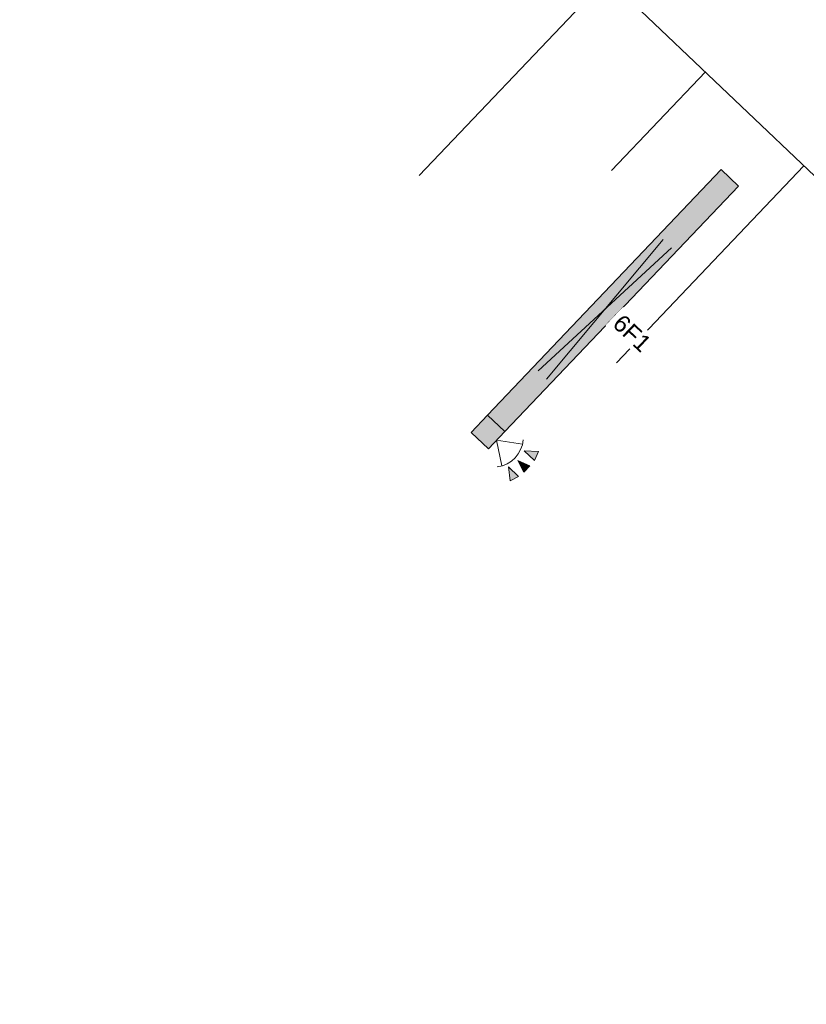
# Model space of a CAD drawing. Header units: metres. Extents: x 32343132.4 to 32343183.8, y 5699224 to 5699274.6.
# Tile 13 of 64: x 32343141.4 to 32343144.8, y 5699254.6 to 5699259. Entities that reach past the tile are written whole.
import ezdxf

# ---------------------------------------------------------------- set-up
doc = ezdxf.new("R2010")
doc.units = ezdxf.units.M
for name, color, linetype, lineweight in [('0-1', 7, 'Continuous', 5), ('A-ANNO-NOTE-1', 7, 'Continuous', 5), ('A-ANNO-NOTE-3', 7, 'Continuous', 9), ('A-DETL-GENF', 7, 'Continuous', 18), ('A-DETL-GENF-2', 7, 'Continuous', 50), ('E-LITE-EQPM', 7, 'Continuous', 50), ('E-LITE-EQPM-IDEN', 7, 'Continuous', 9)]:
    doc.layers.add(name, color=color, linetype=linetype, lineweight=lineweight)
doc.layers.add('A-DETL-GENF-3', color=2, linetype='Continuous', lineweight=50, true_color=0xffff00)
doc.layers.add('A-MASS-1', color=7, linetype='Continuous', lineweight=5, true_color=0xcccccc)
doc.styles.add('Arial', font='arial.ttf', dxfattribs={"height": 0.075})

# ---------------------------------------------------------------- blocks, each defined once
blk = doc.blocks.new('Aushub - Aushub-3443405-TGA_190_LP5_GR_EG-TGA-01_G_')
at = {"layer": 'A-MASS-1'}
for p, q in [((65.3548, 9.095), (66.182, 9.9644)), ((66.2031, 9.1162), (66.6167, 9.5509)), ((66.2242, 8.2679), (67.0514, 9.1373))]:
    blk.add_line(p, q, dxfattribs=at)
blk = doc.blocks.new('ARC_190_LPX_FM_Stellplätze_rvt-1-TGA_190_LP5_GR_EG-TGA-01_G_')
at = {"layer": 'A-MASS-1'}
for p, q in [((32343139.0227, 5699263.837), (32343173.5089, 5699231.0275)), ((32343139.0227, 5699263.8366), (32343173.5085, 5699231.0275))]:
    blk.add_line(p, q, dxfattribs=at)
blk.add_blockref('Aushub - Aushub-3443405-TGA_190_LP5_GR_EG-TGA-01_G_', (32343077.7673, 5699249.1855), dxfattribs=at)
blk = doc.blocks.new('Regiolux Parsa - PSO _ 1500 ETS9 - 2400lm _ 4000K - Feuchtraumleuchte - Bewegungsmelder-V1-TGA_190_LP5_GR_EG-TGA-01_G_')
at = {"layer": 'A-DETL-GENF-2'}
blk.add_hatch(color=256, dxfattribs=at).paths.add_polyline_path([(0.8, 0.0525), (0.695, 0.0525), (0.695, -0.0525), (0.8, -0.0525)])
at = {"layer": 'A-DETL-GENF-3'}
blk.add_hatch(color=256, dxfattribs=at).paths.add_polyline_path([(0.695, 0.0525), (-0.8, 0.0525), (-0.8, -0.0525), (0.695, -0.0525)])
at = {"layer": 'A-DETL-GENF'}
for p, q in [((-0.8, -0.0525), (-0.8, 0.0525)), ((-0.8, 0.0525), (0.695, 0.0525)), ((0.695, -0.0525), (0.695, 0.0525)), ((0.695, 0.0525), (0.8, 0.0525)), ((0.695, 0.0525), (0.695, -0.0525)), ((0.8, 0.0525), (0.8, -0.0525)), ((-0.4, -0.0262), (0.4, 0.0262)), ((0.4, -0.0262), (-0.4, 0.0262)), ((0.695, -0.0525), (-0.8, -0.0525)), ((0.8, -0.0525), (0.695, -0.0525))]:
    blk.add_line(p, q, dxfattribs=at)

msp = doc.modelspace()

# ---------------------------------------------------------------- hatches: boundary and pattern name
at = {"layer": 'A-ANNO-NOTE-1'}
for points in [[(32343143.5851, 5699257.0661), (32343143.6304, 5699257.0235), (32343143.6472, 5699257.0619)], [(32343143.5225, 5699256.9334), (32343143.5601, 5699256.9521), (32343143.5151, 5699256.9954)], [(32343143.5827, 5699256.971), (32343143.6099, 5699256.9996), (32343143.5563, 5699257.0235)]]:
    msp.add_hatch(color=256, dxfattribs=at).paths.add_polyline_path(points)

# ---------------------------------------------------------------- linework, layer by layer
at = {"layer": 'A-ANNO-NOTE-3'}
for p, q in [((32343143.4632, 5699257.112), (32343143.4866, 5699256.9989)), ((32343143.4632, 5699257.112), (32343143.5773, 5699257.0943)), ((32343143.6472, 5699257.0619), (32343143.5851, 5699257.0661)), ((32343143.5851, 5699257.0661), (32343143.6304, 5699257.0235)), ((32343143.6304, 5699257.0235), (32343143.6472, 5699257.0619)), ((32343143.5601, 5699256.9521), (32343143.5151, 5699256.9954)), ((32343143.5151, 5699256.9954), (32343143.5225, 5699256.9334)), ((32343143.6099, 5699256.9996), (32343143.5563, 5699257.0235)), ((32343143.5563, 5699257.0235), (32343143.5827, 5699256.971)), ((32343143.5827, 5699256.971), (32343143.6099, 5699256.9996)), ((32343143.5225, 5699256.9334), (32343143.5601, 5699256.9521))]:
    msp.add_line(p, q, dxfattribs=at)
msp.add_ellipse((32343143.4493, 5699257.1252), major_axis=(0.0699, 0.1115), ratio=1, start_param=3.830931, end_param=5.192287, dxfattribs=at)

# ---------------------------------------------------------------- block references
at = {"layer": '0-1'}
msp.add_blockref('ARC_190_LPX_FM_Stellplätze_rvt-1-TGA_190_LP5_GR_EG-TGA-01_G_', (0, 0), dxfattribs=at)
at = {"layer": 'E-LITE-EQPM', "rotation": 226.4272566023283}
msp.add_blockref('Regiolux Parsa - PSO _ 1500 ETS9 - 2400lm _ 4000K - Feuchtraumleuchte - Bewegungsmelder-V1-TGA_190_LP5_GR_EG-TGA-01_G_', (32343143.9404, 5699257.6898), dxfattribs=at)

# ---------------------------------------------------------------- next in the draw order: texts
at = {"layer": 'E-LITE-EQPM-IDEN', "insert": (32343144.0214, 5699257.6736), "char_height": 0.075, "width": 0.224472, "attachment_point": 1, "rotation": 316.4273, "style": 'Arial', "bg_fill": 3, "box_fill_scale": 1.25, "bg_fill_color": 256, "bg_fill_true_color": 13158600, "bg_fill_transparency": 0}
msp.add_mtext('6F1', dxfattribs=at)

doc.saveas('drawing.dxf')
